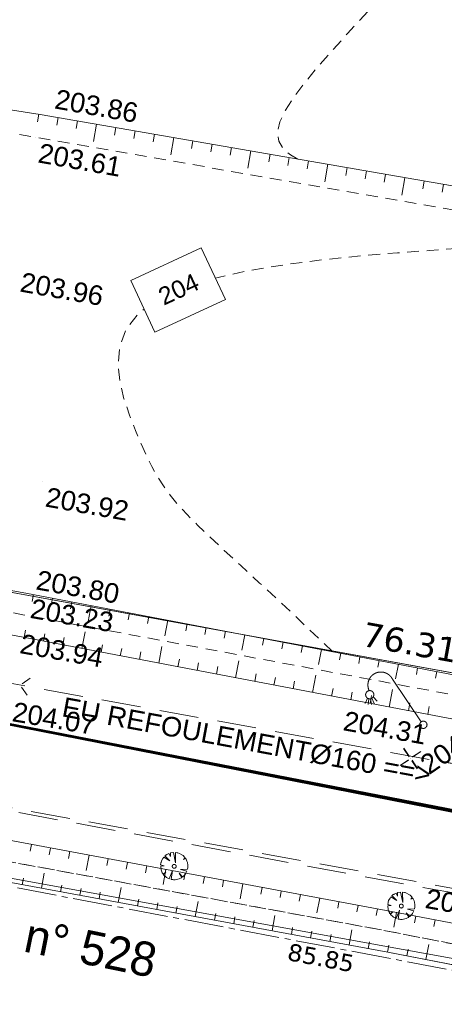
# Model space of a CAD drawing. Header units: millimetres. Extents: x -446952 to 537903, y -185749 to 168493.
# Tile 80 of 155: x 219429 to 241140, y -157784 to -107381. Entities that reach past the tile are written whole.
import ezdxf
from ezdxf.xclip import XClip

# ---------------------------------------------------------------- set-up
doc = ezdxf.new("R2010")
doc.units = ezdxf.units.MM
doc.header["$MEASUREMENT"] = 0
doc.header["$XCLIPFRAME"] = 0
for name, pattern in [('Cadastre', [2900, 2000, -300, 300, -300]), ('CHEMIN', [3000, 2000, -1000]), ('FOSSE', [1000, 600, -400]), ('Wipeout_Contour', [1000, 0, -1000])]:
    doc.linetypes.add(name, pattern=pattern)
for name, color, linetype in [('02 AF-17-0322 ZAE POMME- CHANTIER-2018-09-26_2_01-PAP LOTS CONTOURS', 7, 'Continuous'), ('02 AF-17-0322 ZAE POMME- CHANTIER-2018-09-26_2_01-PAP-FILAIRE VOIE', 7, 'Continuous'), ('02 AF-17-0322 ZAE POMME- CHANTIER-2018-09-26_2_2D - Dessins placés - Géomètre.2D', 7, 'Continuous'), ('02 AF-17-0322 ZAE POMME- CHANTIER-2018-09-26_2_X-PTS TOPO-TEXTE TOPOALT', 7, 'Continuous'), ('02 AF-17-0322 ZAE POMME- CHANTIER-2018-09-26_2_X-PTS TOPO-TOPOPOINT', 7, 'Continuous'), ('02 AF-17-0322 ZAE POMME- CHANTIER-2018-09-26_2_Y - FDP TOPO-COTATION', 7, 'Continuous'), ('02 AF-17-0322 ZAE POMME- CHANTIER-2018-09-26_2_Y - FDP TOPO-FOND _DE_PLAN', 7, 'Continuous'), ('02 AF-17-0322 ZAE POMME- CHANTIER-2018-09-26_2_Y - FDP TOPO-LIMITES', 7, 'Continuous'), ('02 AF-17-0322 ZAE POMME- CHANTIER-2018-09-26_2_Y - FDP TOPO-LOT CONTOUR', 7, 'Continuous'), ('02 AF-17-0322 ZAE POMME- CHANTIER-2018-09-26_2_Y - FDP TOPO-LOT COTATION', 7, 'Continuous'), ('02 AF-17-0322 ZAE POMME- CHANTIER-2018-09-26_2_Y-FDP TOPO-CADASTRE', 7, 'Continuous'), ('02 AF-17-0322 ZAE POMME- CHANTIER-2018-09-26_2_Y-FDP TOPO-CN_1_00', 7, 'Continuous'), ('02 AF-17-0322 ZAE POMME- CHANTIER-2018-09-26_2_Y-FDP TOPO-CN_Cotation', 7, 'Continuous'), ('02 AF-17-0322 ZAE POMME- CHANTIER-2018-09-26_2_Y-FDP TOPO-CN_Cotation Cache des textes', 7, 'Continuous'), ('02 AF-17-0322 ZAE POMME- CHANTIER-2018-09-26_2_Y-FDP TOPO-TOP_AXE_FOSSE', 7, 'Continuous'), ('02 AF-17-0322 ZAE POMME- CHANTIER-2018-09-26_2_Y-FDP TOPO-TOP_BARBULE', 7, 'Continuous'), ('02 AF-17-0322 ZAE POMME- CHANTIER-2018-09-26_2_Y-FDP TOPO-TOP_BORNE', 7, 'Continuous'), ('02 AF-17-0322 ZAE POMME- CHANTIER-2018-09-26_2_Y-FDP TOPO-TOP_TALUS', 7, 'Continuous'), ('02 AF-17-0322 ZAE POMME- CHANTIER-2018-09-26_2_Y-FDP TOPO-TOP_VEGETATION_symb', 7, 'Continuous'), ('02 AF-17-0322 ZAE POMME- CHANTIER-2018-09-26_2_Y-FDP TOPO-TOP_VOIRIE', 7, 'Continuous'), ('02 AF-17-0322 ZAE POMME- CHANTIER-2018-09-26_2_Y-RESEAU EXISTANT FDP-TOP_ECLAIRAGE', 7, 'Continuous'), ('02 AF-17-0322 ZAE POMME- CHANTIER-2018-09-26_2_Y-RESEAU EXISTANT FDP-TOP_VANNE_RESEAU', 7, 'Continuous'), ('02 AF-17-0322 ZAE POMME- CHANTIER-2018-09-26_2_Y-RESEAU EXISTANT FDP-TOP_VANNE_SYMB', 7, 'Continuous'), ('2D - Dessins placés - Géomètre.2D', 7, 'Continuous')]:
    doc.layers.add(name, color=color, linetype=linetype)
doc.styles.add('STYLE_GENERE_3', font='verdana.ttf')
doc.styles.add('STYLE_GENERE_4', font='txt')
doc.styles.add('STYLE_GENERE_6', font='stylu.ttf')

# ---------------------------------------------------------------- blocks, each defined once
blk = doc.blocks.new('Dessin_1_2', base_point=(-56559339, -2771872408))
at = {"color": 254, "linetype": 'Wipeout_Contour', "lineweight": 0, "ltscale": 2094265.569888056}
blk.add_wipeout([(-446952, -185749), (537903, -185749), (537903, 168493), (-446952, 168064)], dxfattribs=at).dxf.layer = '02 AF-17-0322 ZAE POMME- CHANTIER-2018-09-26_2_2D - Dessins placés - Géomètre.2D'
at = {"layer": '02 AF-17-0322 ZAE POMME- CHANTIER-2018-09-26_2_X-PTS TOPO-TOPOPOINT', "color": 14, "linetype": 'Continuous', "lineweight": 15, "true_color": 0xa80f02}
for p, q in [((220469, -112227), (220469, -112227)), ((220248, -113399), (220248, -113399)), ((220620, -131012), (220620, -131012)), ((219745, -136728), (219745, -136728)), ((219584, -137837), (219584, -137837)), ((219449, -141447), (219449, -141447)), ((240069, -143476), (240069, -143476)), ((239418, -145191), (239418, -145191)), ((240997, -145362), (240998, -145362)), ((240044, -151560), (240044, -151560))]:
    blk.add_line(p, q, dxfattribs=at)
at = {"layer": '02 AF-17-0322 ZAE POMME- CHANTIER-2018-09-26_2_Y - FDP TOPO-FOND _DE_PLAN', "color": 254, "linetype": 'Continuous', "lineweight": 15, "true_color": 0xe8e8e8, "flags": 128}
for points in [[(127476, -134689), (239044, -154973), (275932, -161653), (280908, -168658), (278222, -185749)], [(127476, -134689), (239044, -154973)], [(127476, -134689), (239044, -154973)], [(278222, -185749), (280908, -168658), (275932, -161653), (239044, -154973)], [(278222, -185749), (280908, -168658), (275932, -161653), (239044, -154973)]]:
    blk.add_lwpolyline(points, dxfattribs=at)
at = {"layer": '02 AF-17-0322 ZAE POMME- CHANTIER-2018-09-26_2_Y-FDP TOPO-CADASTRE', "color": 171, "linetype": 'Cadastre', "lineweight": 15}
blk.add_line((193677, -146970), (276144, -162595), dxfattribs=at)
at = {"layer": '02 AF-17-0322 ZAE POMME- CHANTIER-2018-09-26_2_Y-FDP TOPO-CN_1_00', "color": 14, "linetype": 'FOSSE', "lineweight": 15, "true_color": 0xa80f02, "flags": 128}
for points in [[(233652, -114518), (233268, -114303), (232900, -113979), (232676, -113596), (232616, -113145), (232735, -112617), (233018, -112014), (233446, -111344), (233997, -110610), (234652, -109820), (235390, -108978), (236192, -108090), (237036, -107162), (237904, -106201), (238777, -105225), (239637, -104252), (240467, -103302), (241250, -102392), (241968, -101542), (242603, -100772), (243137, -100099), (243560, -99537), (243887, -99074), (244140, -98694), (244341, -98379), (244510, -98112), (244671, -97876), (244845, -97653), (245053, -97427), (245317, -97180), (245655, -96896), (246083, -96560), (246619, -96153), (247279, -95661), (248081, -95067), (249042, -94355), (250178, -93508), (251496, -92521), (252955, -91426), (254506, -90267), (256098, -89088), (257679, -87932), (259199, -86842), (260607, -85861), (261853, -85033), (262898, -84391), (263754, -83919), (264444, -83594), (264993, -83391), (265425, -83284), (265764, -83248), (265861, -83252)], [(235429, -139730), (234035, -138401), (232794, -137236), (231698, -136217), (230733, -135327), (229891, -134548), (229160, -133864), (228528, -133256), (227986, -132707), (227523, -132201), (227124, -131719), (226777, -131246), (226468, -130763), (226184, -130255), (225912, -129703), (225639, -129091), (225350, -128402), (225043, -127625), (224759, -126781), (224549, -125894), (224464, -124992), (224554, -124099), (224872, -123243), (225468, -122449), (226394, -121743), (227677, -121145), (229259, -120650), (231056, -120247), (232987, -119923), (234967, -119667), (236916, -119468), (238750, -119315), (240388, -119194), (241765, -119097), (242896, -119019), (243816, -118957), (244558, -118908), (245156, -118868), (245644, -118836), (246056, -118806), (246425, -118778), (246779, -118747), (247116, -118714), (247427, -118678), (247703, -118639), (247936, -118596), (248118, -118549), (248238, -118499), (248290, -118444), (248266, -118385), (248173, -118322), (248157, -118315)]]:
    blk.add_lwpolyline(points, dxfattribs=at)
at = {"layer": '02 AF-17-0322 ZAE POMME- CHANTIER-2018-09-26_2_Y-FDP TOPO-TOP_AXE_FOSSE', "color": 14, "linetype": 'FOSSE', "lineweight": 15, "true_color": 0xa80f02, "flags": 128}
for points in [[(284620, -149734), (263707, -145901), (241593, -141941), (219583, -137838), (197809, -133925)], [(135771, -135174), (146243, -137180), (169493, -141377), (192101, -145491), (214377, -149652), (238328, -154050), (260792, -158489), (278091, -161457)], [(192101, -145491), (214377, -149652), (238328, -154050), (260792, -158489), (278091, -161457)]]:
    blk.add_lwpolyline(points, dxfattribs=at)
at = {"layer": '02 AF-17-0322 ZAE POMME- CHANTIER-2018-09-26_2_Y-FDP TOPO-TOP_BARBULE', "color": 14, "linetype": 'Continuous', "lineweight": 15, "true_color": 0xa80f02}
for p, q in [((220406, -112219), (220345, -112611)), ((221392, -112389), (221324, -112781)), ((222377, -112560), (222309, -112952)), ((223362, -112731), (223209, -113613)), ((224347, -112902), (224279, -113295)), ((225333, -113073), (225265, -113466)), ((226318, -113244), (226250, -113637)), ((227303, -113415), (227150, -114300)), ((228289, -113586), (228220, -113980)), ((229274, -113758), (229205, -114151)), ((230259, -113929), (230191, -114323)), ((231244, -114100), (231090, -114987)), ((232230, -114271), (232161, -114665)), ((233215, -114442), (233146, -114837)), ((234200, -114613), (234132, -115008)), ((235185, -114784), (235031, -115673)), ((236171, -114955), (236102, -115351)), ((237156, -115126), (237087, -115522)), ((238141, -115297), (238072, -115693)), ((239126, -115468), (238972, -116360)), ((240112, -115639), (240043, -116036)), ((241097, -115811), (241028, -116207)), ((220131, -136804), (220061, -137169)), ((221113, -136992), (221044, -137356)), ((222095, -137180), (222026, -137542)), ((223078, -137368), (222922, -138180)), ((224060, -137555), (223991, -137915)), ((225042, -137743), (224973, -138101)), ((226024, -137931), (225956, -138288)), ((227006, -138119), (226854, -138918)), ((227988, -138307), (227921, -138661)), ((228971, -138495), (228903, -138847)), ((219662, -139002), (219733, -138632)), ((220645, -139190), (220716, -138818)), ((221627, -139378), (221698, -139005)), ((222609, -139565), (222770, -138723)), ((229953, -138683), (229886, -139033)), ((230935, -138871), (230785, -139655)), ((231917, -139059), (231851, -139406)), ((223591, -139753), (223663, -139377)), ((224574, -139940), (224646, -139563)), ((226538, -140316), (226701, -139460)), ((232899, -139247), (232833, -139592)), ((233882, -139435), (233816, -139779)), ((225556, -140128), (225628, -139749)), ((234864, -139623), (234716, -140393)), ((235846, -139811), (235781, -140152)), ((236828, -139999), (236763, -140338)), ((227520, -140503), (227593, -140121)), ((228503, -140691), (228576, -140308)), ((229485, -140878), (229558, -140494)), ((230467, -141066), (230633, -140198)), ((237810, -140187), (237746, -140524)), ((238792, -140375), (238648, -141131)), ((239775, -140563), (239711, -140897)), ((231449, -141253), (231523, -140866)), ((232432, -141441), (232506, -141052)), ((234396, -141816), (234564, -140935)), ((240757, -140751), (240693, -141084)), ((233414, -141629), (233488, -141238)), ((235378, -142004), (235453, -141611)), ((236361, -142191), (236436, -141797)), ((237343, -142379), (237418, -141983)), ((238325, -142567), (238496, -141672)), ((239307, -142754), (239384, -142355)), ((240290, -142942), (240366, -142541)), ((220025, -149600), (219959, -149951)), ((221008, -149783), (220942, -150133)), ((221991, -149967), (221926, -150316)), ((222974, -150150), (222828, -150934)), ((223957, -150334), (223892, -150681)), ((224940, -150517), (224875, -150863)), ((225923, -150701), (225858, -151046)), ((220536, -151842), (220678, -151074)), ((226906, -150884), (226761, -151659)), ((227889, -151067), (227825, -151411)), ((219553, -151661), (219616, -151320)), ((221520, -152024), (221583, -151682)), ((228872, -151251), (228808, -151593)), ((229855, -151434), (229791, -151776)), ((230838, -151618), (230695, -152384)), ((222503, -152205), (222566, -151863)), ((223487, -152387), (223550, -152044)), ((224470, -152568), (224612, -151797)), ((231821, -151801), (231758, -152141)), ((232804, -151985), (232741, -152323)), ((233787, -152168), (233724, -152506)), ((225453, -152750), (225517, -152407)), ((226437, -152931), (226500, -152588)), ((228403, -153294), (228546, -152520)), ((234770, -152352), (234629, -153109)), ((235753, -152535), (235691, -152871)), ((236736, -152719), (236674, -153053)), ((227420, -153113), (227484, -152769)), ((229387, -153476), (229450, -153132)), ((237719, -152902), (237657, -153236)), ((238702, -153087), (238559, -153836)), ((230370, -153657), (230434, -153313)), ((231354, -153839), (231417, -153494)), ((232337, -154021), (232480, -153244)), ((239684, -153274), (239620, -153610)), ((240667, -153462), (240602, -153799)), ((233320, -154202), (233384, -153856)), ((234304, -154384), (234368, -154038)), ((235287, -154565), (235351, -154219)), ((236271, -154747), (236415, -153967)), ((237254, -154928), (237318, -154581)), ((240201, -155491), (240351, -154717)), ((238237, -155110), (238301, -154763)), ((239219, -155300), (239286, -154955))]:
    blk.add_line(p, q, dxfattribs=at)
at = {"layer": '02 AF-17-0322 ZAE POMME- CHANTIER-2018-09-26_2_Y-FDP TOPO-TOP_BORNE', "color": 14, "linetype": 'Continuous', "lineweight": 15, "true_color": 0xa80f02}
for p, q in [((219552, -141376), (219964, -141093)), ((219449, -141447), (219449, -141447)), ((219520, -141550), (219803, -141962)), ((239337, -145108), (239056, -144694)), ((239337, -145108), (239056, -144694)), ((239347, -145088), (239064, -144676)), ((239510, -145141), (239924, -144861)), ((239510, -145141), (239924, -144861)), ((239521, -145120), (239933, -144837)), ((239303, -145281), (238889, -145561)), ((239303, -145281), (238889, -145561)), ((239315, -145262), (238903, -145545)), ((239407, -145211), (239407, -145211)), ((239407, -145211), (239407, -145211)), ((239418, -145191), (239418, -145191)), ((239477, -145315), (239757, -145729)), ((239477, -145315), (239757, -145729)), ((239489, -145294), (239772, -145706))]:
    blk.add_line(p, q, dxfattribs=at)
at = {"layer": '02 AF-17-0322 ZAE POMME- CHANTIER-2018-09-26_2_Y-FDP TOPO-TOP_TALUS', "color": 14, "linetype": 'Continuous', "lineweight": 15, "true_color": 0xa80f02, "flags": 128}
for points in [[(286020, -148948), (264000, -144907), (241702, -140931), (219743, -136729), (198014, -132800)], [(136446, -134128), (146043, -135896), (169933, -140114), (192656, -144430), (214499, -148568), (238446, -153038), (261113, -157369), (278363, -160720)], [(285582, -150979), (263333, -147018), (241339, -143142), (219255, -138925), (197648, -134996)], [(145826, -137904), (169170, -142282), (191844, -146329), (214258, -150683), (238254, -155113), (260805, -159494), (276325, -162629)], [(145826, -137904), (169170, -142282), (191844, -146329), (199223, -147763), (214258, -150683), (238254, -155113), (260805, -159494), (276325, -162629)], [(197603, -145367), (214499, -148568), (238446, -153038), (261113, -157369), (278363, -160720)], [(213899, -150613), (214258, -150683), (238254, -155113), (250774, -157545)]]:
    blk.add_lwpolyline(points, dxfattribs=at)
at = {"layer": '02 AF-17-0322 ZAE POMME- CHANTIER-2018-09-26_2_Y-FDP TOPO-TOP_VEGETATION_symb', "color": 14, "linetype": 'Continuous', "lineweight": 15, "true_color": 0xa80f02}
for p, q in [((226904, -150151), (226851, -150189)), ((226851, -150189), (227108, -150436)), ((226922, -150138), (226904, -150151)), ((226940, -150125), (226922, -150138)), ((226922, -150138), (226922, -150138)), ((226957, -150113), (226940, -150125)), ((227059, -150067), (226957, -150113)), ((227143, -150222), (227059, -150067)), ((227288, -150011), (227143, -150034)), ((227143, -150034), (227143, -150222)), ((227403, -150547), (227288, -150011)), ((227489, -150029), (227397, -150013)), ((227397, -150013), (227403, -150547)), ((227519, -150034), (227489, -150029)), ((227593, -150062), (227519, -150034)), ((227723, -150130), (227593, -150062)), ((227779, -150171), (227723, -150130)), ((227860, -150247), (227779, -150171)), ((226650, -150547), (226635, -150639)), ((226635, -150639), (226813, -150700)), ((226813, -150700), (226637, -150718)), ((226655, -150517), (226650, -150547)), ((226683, -150443), (226655, -150517)), ((226751, -150314), (226683, -150443)), ((226792, -150258), (226751, -150314)), ((227108, -150436), (226792, -150258)), ((227809, -150364), (227886, -150283)), ((227911, -150318), (227809, -150364)), ((227873, -150265), (227860, -150247)), ((227886, -150283), (227873, -150265)), ((227924, -150336), (227911, -150318)), ((227936, -150354), (227924, -150336)), ((227982, -150456), (227936, -150354)), ((228003, -150522), (227982, -150456)), ((228026, -150667), (228003, -150522)), ((228028, -150746), (228026, -150667)), ((226637, -150718), (226655, -150893)), ((226655, -150893), (226675, -150959)), ((226675, -150959), (226721, -151061)), ((226721, -151061), (226734, -151079)), ((226734, -151079), (226747, -151097)), ((226747, -151097), (226902, -151013)), ((226902, -151013), (226772, -151132)), ((226772, -151132), (226785, -151150)), ((226785, -151150), (226797, -151168)), ((226797, -151168), (226879, -151244)), ((227064, -151354), (227245, -150929)), ((227245, -150929), (227169, -151387)), ((227718, -151290), (227583, -151064)), ((227583, -151064), (227754, -151264)), ((227644, -150885), (228008, -150868)), ((227975, -150972), (227644, -150885)), ((227789, -151239), (227865, -151158)), ((227865, -151158), (227906, -151102)), ((227906, -151102), (227975, -150972)), ((228008, -150868), (228023, -150776)), ((228023, -150776), (228028, -150746)), ((226879, -151244), (226935, -151285)), ((226935, -151285), (227064, -151354)), ((227169, -151387), (227260, -151402)), ((227260, -151402), (227291, -151407)), ((227291, -151407), (227370, -151404)), ((227370, -151404), (227515, -151381)), ((227515, -151381), (227581, -151361)), ((227581, -151361), (227682, -151315)), ((227682, -151315), (227700, -151303)), ((227700, -151303), (227718, -151290)), ((227754, -151264), (227771, -151252)), ((227771, -151252), (227789, -151239)), ((238516, -152182), (238463, -152220)), ((238534, -152169), (238516, -152182)), ((238552, -152157), (238534, -152169)), ((238534, -152169), (238534, -152169)), ((238570, -152144), (238552, -152157)), ((238671, -152098), (238570, -152144)), ((238755, -152253), (238671, -152098)), ((238900, -152042), (238755, -152065)), ((238755, -152065), (238755, -152253)), ((239015, -152579), (238900, -152042)), ((239101, -152060), (239009, -152045)), ((239009, -152045), (239015, -152579)), ((239132, -152065), (239101, -152060)), ((239205, -152093), (239132, -152065)), ((239335, -152162), (239205, -152093)), ((239391, -152202), (239335, -152162)), ((239472, -152278), (239391, -152202)), ((238262, -152579), (238247, -152670)), ((238247, -152670), (238425, -152731)), ((238267, -152548), (238262, -152579)), ((238295, -152475), (238267, -152548)), ((238364, -152345), (238295, -152475)), ((238404, -152289), (238364, -152345)), ((238720, -152467), (238404, -152289)), ((238463, -152220), (238720, -152467)), ((239421, -152395), (239498, -152314)), ((239523, -152350), (239421, -152395)), ((239485, -152296), (239472, -152278)), ((239498, -152314), (239485, -152296)), ((239536, -152367), (239523, -152350)), ((239549, -152385), (239536, -152367)), ((239594, -152487), (239549, -152385)), ((239615, -152553), (239594, -152487)), ((239638, -152698), (239615, -152553)), ((239640, -152777), (239638, -152698)), ((238425, -152731), (238249, -152749)), ((238249, -152749), (238267, -152925)), ((238267, -152925), (238287, -152991)), ((238287, -152991), (238333, -153092)), ((238333, -153092), (238346, -153110)), ((238346, -153110), (238359, -153128)), ((238359, -153128), (238514, -153044)), ((238514, -153044), (238384, -153164)), ((238384, -153164), (238397, -153181)), ((238397, -153181), (238410, -153199)), ((238410, -153199), (238491, -153276)), ((238677, -153385), (238857, -152960)), ((238857, -152960), (238781, -153418)), ((239330, -153321), (239195, -153095)), ((239195, -153095), (239366, -153296)), ((239256, -152917), (239620, -152899)), ((239587, -153003), (239256, -152917)), ((239401, -153270), (239478, -153189)), ((239478, -153189), (239518, -153133)), ((239518, -153133), (239587, -153003)), ((239620, -152899), (239635, -152807)), ((239635, -152807), (239640, -152777)), ((238491, -153276), (238547, -153316)), ((238547, -153316), (238677, -153385)), ((238781, -153418), (238872, -153433)), ((238872, -153433), (238903, -153438)), ((238903, -153438), (238982, -153436)), ((238982, -153436), (239127, -153413)), ((239127, -153413), (239193, -153392)), ((239193, -153392), (239295, -153347)), ((239295, -153347), (239312, -153334)), ((239312, -153334), (239330, -153321)), ((239366, -153296), (239384, -153283)), ((239384, -153283), (239401, -153270))]:
    blk.add_line(p, q, dxfattribs=at)
for centre in [(227330, -150723), (238942, -152754)]:
    blk.add_circle(centre, 100, dxfattribs=at)
at = {"layer": '02 AF-17-0322 ZAE POMME- CHANTIER-2018-09-26_2_Y-FDP TOPO-TOP_VOIRIE', "color": 14, "linetype": 'CHEMIN', "lineweight": 15, "true_color": 0xa80f02, "flags": 128}
for points in [[(299377, -156052), (287947, -153906), (274863, -151485), (263002, -149200), (240996, -145363), (218936, -141344), (197297, -137466)], [(192820, -143162), (215177, -147186), (239183, -151641), (261558, -155703)], [(277822, -159439), (273406, -157834), (240043, -151561), (195921, -143509)]]:
    blk.add_lwpolyline(points, dxfattribs=at)
at = {"layer": '02 AF-17-0322 ZAE POMME- CHANTIER-2018-09-26_2_Y-RESEAU EXISTANT FDP-TOP_ECLAIRAGE', "color": 5, "linetype": 'Continuous', "lineweight": 15, "flags": 128}
for points in [[(239964, -143321), (238493, -141147)], [(237205, -142104), (237098, -142380)], [(237442, -142112), (237559, -142380)], [(237510, -142039), (237702, -142269)], [(237285, -142140), (237254, -142431)], [(237370, -142141), (237413, -142429)]]:
    blk.add_lwpolyline(points, dxfattribs=at)
at = {"layer": '02 AF-17-0322 ZAE POMME- CHANTIER-2018-09-26_2_Y-RESEAU EXISTANT FDP-TOP_ECLAIRAGE', "color": 5, "linetype": 'Continuous', "lineweight": 15}
for centre, radius in [((237328, -141935), 210), ((240069, -143476), 187)]:
    blk.add_circle(centre, radius, dxfattribs=at)
blk.add_arc((237897, -141437), 663, 25.9547, 205.9547, dxfattribs=at)
at = {"layer": '02 AF-17-0322 ZAE POMME- CHANTIER-2018-09-26_2_X-PTS TOPO-TEXTE TOPOALT', "color": 14, "linetype": 'Continuous', "lineweight": 15, "true_color": 0xa80f02, "char_height": 1000, "style": 'STYLE_GENERE_4'}
for s, insert, attachment_point, rotation in [('\\A1;{\\pql;\\fArial|b0|i0|c0|p38;203.86}', (221339, -110932), 1, 349.9517), ('\\A1;{\\pql;\\fArial|b0|i0|c0|p38;203.61}', (220491, -113696), 1, 349.9517), ('\\A1;{\\pql;\\fArial|b0|i0|c0|p38;203.96}', (219570, -120305), 1, 349.9517), ('\\A1;{\\pql;\\fArial|b0|i0|c0|p38;203.92}', (220862, -131309), 1, 349.9517), ('\\A1;{\\pql;\\fArial|b0|i0|c0|p38;203.80}', (220387, -135553), 1, 349.9517), ('\\A1;{\\pql;\\fArial|b0|i0|c0|p38;203.23}', (220087, -137009), 1, 349.9517), ('\\A1;{\\pql;\\fArial|b0|i0|c0|p38;203.94}', (219381, -139813), 7, 349.9517), ('\\A1;{\\pql;\\fArial|b0|i0|c0|p38;204.07}', (219160, -142299), 1, 350.4271), ('\\A1;{\\pql;\\fArial|b0|i0|c0|p38;204.31}', (236093, -142763), 1, 349.9517), ('\\A1;{\\pql;\\fArial|b0|i0|c0|p38;204.41}', (239800, -145232), 1, 34.5271), ('\\A1;{\\pql;\\fArial|b0|i0|c0|p38;204.36}', (240287, -151857), 1, 349.9517)]:
    blk.add_mtext(s, dxfattribs=dict(at, insert=insert, attachment_point=attachment_point, rotation=rotation))
at = {"layer": '02 AF-17-0322 ZAE POMME- CHANTIER-2018-09-26_2_Y - FDP TOPO-COTATION', "color": 14, "linetype": 'Continuous', "lineweight": 15, "true_color": 0xa80f02, "style": 'STYLE_GENERE_3'}
for s, insert, char_height, attachment_point, rotation in [('\\A1;{\\pql;\\fVerdana|b0|i0|c0|p38;76.31}', (236866, -139451), 1250, 7, 349.6439), ('\\A1;{\\pql;\\fVerdana|b0|i0|c0|p38;85.85}', (233226, -154650), 875, 1, 349.2717)]:
    blk.add_mtext(s, dxfattribs=dict(at, insert=insert, char_height=char_height, attachment_point=attachment_point, rotation=rotation))
at = {"layer": '02 AF-17-0322 ZAE POMME- CHANTIER-2018-09-26_2_Y - FDP TOPO-LIMITES', "color": 14, "linetype": 'Continuous', "lineweight": 15, "true_color": 0xa80f02, "insert": (219555, -155093), "char_height": 1750, "attachment_point": 7, "rotation": 348.4226, "style": 'STYLE_GENERE_6'}
blk.add_mtext('\\A1;{\\pql;\\fStylus BT|b0|i0|c0|p38;n° 528 }', dxfattribs=at)
at = {"layer": '02 AF-17-0322 ZAE POMME- CHANTIER-2018-09-26_2_Y - FDP TOPO-LOT COTATION', "color": 14, "linetype": 'Continuous', "lineweight": 15, "true_color": 0xa80f02, "insert": (236866, -139451), "char_height": 1250, "attachment_point": 7, "rotation": 349.6439, "style": 'STYLE_GENERE_3'}
blk.add_mtext('\\A1;{\\pql;\\fVerdana|b0|i0|c0|p38;76.31}', dxfattribs=at)
at = {"layer": '02 AF-17-0322 ZAE POMME- CHANTIER-2018-09-26_2_Y-RESEAU EXISTANT FDP-TOP_VANNE_SYMB', "color": 54, "linetype": 'Continuous', "lineweight": 40, "insert": (221720, -142050), "char_height": 1000, "attachment_point": 1, "rotation": 349.5054, "style": 'STYLE_GENERE_4'}
blk.add_mtext('\\A1;{\\pql;\\fArial|b0|i0|c0|p38;EU REFOULEMENTØ160 ==>}', dxfattribs=at)
at = {"color": 254, "linetype": 'Wipeout_Contour', "lineweight": 0, "ltscale": 1031239.64608995}
blk.add_wipeout([(226337, -123385), (229946, -121705), (228713, -119059), (225105, -120739)], dxfattribs=at).dxf.layer = '02 AF-17-0322 ZAE POMME- CHANTIER-2018-09-26_2_Y-FDP TOPO-CN_Cotation Cache des textes'
at = {"layer": '02 AF-17-0322 ZAE POMME- CHANTIER-2018-09-26_2_01-PAP LOTS CONTOURS', "color": 7, "linetype": 'Continuous', "lineweight": 15, "flags": 128}
blk.add_lwpolyline([(191842, 14011), (308042, 37002), (293772, -55152), (279967, -137363), (272678, -146499), (201661, -133529), (195151, -35710)], close=True, dxfattribs=at)
at = {"layer": '02 AF-17-0322 ZAE POMME- CHANTIER-2018-09-26_2_01-PAP-FILAIRE VOIE', "color": 7, "linetype": 'Continuous', "lineweight": 15, "flags": 128}
blk.add_lwpolyline([(240996, -145363), (265128, -149571, 0.416044), (285971, -134819), (299201, -56028), (321675, 89094, 0.511687), (293959, 116432), (257294, 110237, -0.02499), (250300, 109412), (72804, 97424, 0.079278), (65740, 95802)], format="xyb", dxfattribs=at)
at = {"layer": '02 AF-17-0322 ZAE POMME- CHANTIER-2018-09-26_2_Y - FDP TOPO-LOT CONTOUR', "color": 14, "linetype": 'Continuous', "lineweight": 15, "true_color": 0xa80f02, "flags": 128}
blk.add_lwpolyline([(195151, -35710), (201661, -133529), (276732, -147247), (288200, -139179), (303104, -49019)], close=True, dxfattribs=at)
at = {"layer": '02 AF-17-0322 ZAE POMME- CHANTIER-2018-09-26_2_Y-FDP TOPO-CN_Cotation Cache des textes', "color": 14, "linetype": 'Continuous', "lineweight": 15, "true_color": 0xa80f02}
for p, q in [((228713, -119059), (225105, -120739)), ((229946, -121705), (228713, -119059)), ((225105, -120739), (226337, -123385)), ((226337, -123385), (229946, -121705))]:
    blk.add_line(p, q, dxfattribs=at)
at = {"layer": '02 AF-17-0322 ZAE POMME- CHANTIER-2018-09-26_2_Y-FDP TOPO-TOP_AXE_FOSSE', "color": 14, "linetype": 'FOSSE', "lineweight": 15, "true_color": 0xa80f02, "flags": 128}
blk.add_lwpolyline([(199705, -109855), (220246, -113400), (243582, -117470), (267808, -121945), (288549, -125969), (291803, -126271)], dxfattribs=at)
at = {"layer": '02 AF-17-0322 ZAE POMME- CHANTIER-2018-09-26_2_Y-FDP TOPO-TOP_TALUS', "color": 14, "linetype": 'Continuous', "lineweight": 15, "true_color": 0xa80f02, "flags": 128}
blk.add_lwpolyline([(199658, -108977), (220468, -112228), (243731, -116268), (268037, -120773), (288651, -124849), (291803, -126271)], dxfattribs=at)
at = {"layer": '02 AF-17-0322 ZAE POMME- CHANTIER-2018-09-26_2_Y-RESEAU EXISTANT FDP-TOP_VANNE_RESEAU', "color": 124, "linetype": 'Continuous', "lineweight": 50, "flags": 128}
blk.add_lwpolyline([(-113273, -100281), (-104360, -89149), (-49970, -99278), (26303, -113382), (91932, -120261), (147724, -130688), (202662, -140273), (275180, -154532), (285581, -173667)], dxfattribs=at)
at = {"layer": '02 AF-17-0322 ZAE POMME- CHANTIER-2018-09-26_2_Y-RESEAU EXISTANT FDP-TOP_VANNE_SYMB', "color": 54, "linetype": 'Continuous', "lineweight": 40, "flags": 128}
blk.add_lwpolyline([(-113273, -100281), (-104360, -89149), (26303, -113382), (91932, -120261), (147724, -130688), (202662, -140273), (275757, -154465, -0.23535), (276465, -155007), (285581, -173667)], format="xyb", dxfattribs=at)
at = {"layer": '02 AF-17-0322 ZAE POMME- CHANTIER-2018-09-26_2_Y-FDP TOPO-CN_Cotation', "color": 14, "linetype": 'Continuous', "lineweight": 15, "true_color": 0xa80f02, "insert": (226606, -121624), "char_height": 900, "attachment_point": 4, "rotation": 24.9668, "style": 'STYLE_GENERE_4'}
blk.add_mtext('\\A1;{\\pql;\\fArial|b0|i0|c0|p38;204}', dxfattribs=at)

msp = doc.modelspace()

# ---------------------------------------------------------------- block references
at = {"layer": '2D - Dessins placés - Géomètre.2D', "color": 7, "linetype": 'Continuous', "lineweight": 40}
ref = msp.add_blockref('Dessin_1_2', (-56559339, -2771872408), dxfattribs=at)
XClip(ref).set_block_clipping_path([(-446952.2139278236, -185748.9586169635), (537903.0822630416, -185748.9586169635), (537903.0822630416, 168492.6257651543), (-446952.2139278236, 168063.6339895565)])

doc.saveas('drawing.dxf')
